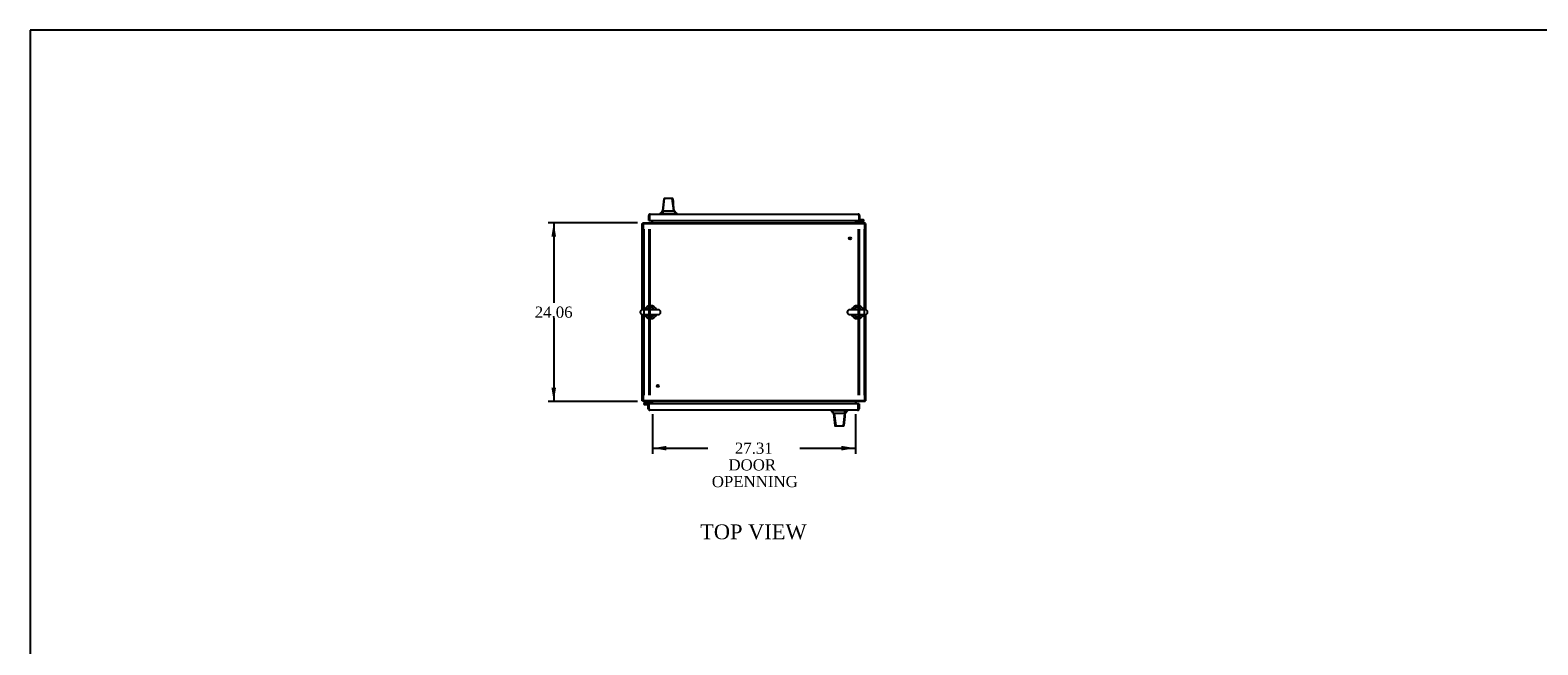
# Model space of a CAD drawing. Header units: inches. Extents: x 1 to 359, y -2 to 239.
# Tile 6 of 10: x 1 to 204, y 156 to 239. Entities that reach past the tile are written whole.
import ezdxf
from ezdxf.enums import TextEntityAlignment as Align
from ezdxf.lldxf.tags import DXFTag

# ---------------------------------------------------------------- set-up
doc = ezdxf.new("R2010")
doc.units = ezdxf.units.IN
doc.header["$MEASUREMENT"] = 0
for name, color, linetype in [('COM42890-3', 7, 'Continuous'), ('COM54578-60', 7, 'Continuous'), ('COM71109-1', 7, 'Continuous'), ('COM71110-2', 7, 'Continuous'), ('COM71112-4', 7, 'Continuous'), ('Default', 7, 'Continuous'), ('HAN13066', 7, 'Continuous'), ('SCS00680', 7, 'Continuous'), ('STD21878', 7, 'Continuous'), ('WAF25362', 7, 'Continuous')]:
    doc.layers.add(name, color=color, linetype=linetype)
doc.styles.add('SEACAD_Times_New_Roman', font='times.ttf')
tags = doc.linetypes.add('HIDDEN2', pattern=[0.1875, 0.125, -0.0625]).pattern_tags.tags
tags[6:7] = [DXFTag(74, 4), DXFTag(75, 0), DXFTag(340, '0'), DXFTag(46, 0.0), DXFTag(50, 0.0), DXFTag(44, 0.0), DXFTag(45, 0.0)]
tags[4:5] = [DXFTag(74, 4), DXFTag(75, 0), DXFTag(340, '0'), DXFTag(46, 0.0), DXFTag(50, 0.0), DXFTag(44, 0.0), DXFTag(45, 0.0)]
doc.dimstyles.new('HAMMOND_(STH-300_x_200)', dxfattribs={"dimtxt": 1.5, "dimasz": 1.875, "dimexe": 0.75, "dimexo": 0.75, "dimgap": 0.375, "dimtad": 0, "dimtih": 1, "dimtoh": 1, "dimzin": 0, "dimdsep": 46, "dimtxsty": 'SEACAD_Times_New_Roman', "dimblk1": '_SE_FILLED', "dimblk2": '_SE_FILLED', "dimsah": 1, "dimcen": 0.75, "dimadec": 0, "dimazin": 0, "dimtfac": 0.8, "dimtofl": 0, "dimtmove": 1, "dimatfit": 3, "dimfxl": 1, "dimtolj": 1, "dimtzin": 0, "dimarcsym": 0})

# ---------------------------------------------------------------- blocks, each defined once
blk = doc.blocks.new('SE2')
at = {"layer": 'COM42890-3', "color": 7, "linetype": 'HIDDEN2'}
for p, q in [((83.93, 212.08), (83.93, 189.71)), ((84.62, 212.08), (84.62, 189.71)), ((84.74, 212.08), (84.74, 189.71)), ((112.8, 212.08), (112.8, 189.71)), ((112.93, 212.08), (112.93, 189.71)), ((113.61, 212.08), (113.61, 189.71)), ((83.93, 201.15), (83.84, 201.15)), ((113.71, 201.15), (113.61, 201.15)), ((83.84, 200.65), (83.93, 200.65)), ((113.61, 200.65), (113.71, 200.65))]:
    blk.add_line(p, q, dxfattribs=at)
at = {"layer": 'COM54578-60', "color": 7, "linetype": 'Continuous'}
for p, q in [((112.9, 213.83), (112.9, 213.83)), ((112.9, 213.34), (112.9, 213.34)), ((113.48, 213.34), (112.9, 213.34)), ((112.9, 213.28), (113.44, 213.28)), ((113.42, 213.23), (113.36, 213.23)), ((113.42, 213.24), (113.42, 213.21)), ((113.49, 213.29), (113.47, 213.29)), ((113.47, 213.16), (113.49, 213.16)), ((113.54, 213.21), (113.54, 213.24)), ((112.63, 212.99), (112.63, 212.93)), ((113.32, 212.99), (112.63, 212.99)), ((113.43, 213.1), (113.32, 212.99)), ((113.35, 212.93), (113.51, 213.09)), ((113.44, 213.11), (113.43, 213.1)), ((113.51, 213.09), (113.56, 213.14)), ((84.2, 188.87), (84.03, 188.7)), ((84.12, 188.69), (84.23, 188.8)), ((84.23, 188.8), (84.92, 188.8)), ((84.92, 188.8), (84.92, 188.87)), ((84.03, 188.7), (83.99, 188.65)), ((84.01, 188.58), (84.01, 188.56)), ((84.08, 188.63), (84.06, 188.63)), ((84.06, 188.51), (84.08, 188.51)), ((84.07, 188.45), (84.65, 188.45)), ((84.1, 188.68), (84.12, 188.69)), ((84.65, 188.51), (84.11, 188.51)), ((84.13, 188.56), (84.13, 188.58)), ((84.13, 188.56), (84.18, 188.56)), ((84.65, 188.45), (84.65, 188.45)), ((84.65, 187.96), (84.65, 187.96))]:
    blk.add_line(p, q, dxfattribs=at)
for centre, radius, start, end in [((113.48, 213.22), 0.117, 174.7841, 90), ((113.48, 213.22), 0.117, 151.9602, 174.7841), ((113.47, 213.24), 0.05, 90, 180), ((113.47, 213.21), 0.05, 180, 270), ((113.49, 213.24), 0.05, 0, 90), ((113.49, 213.21), 0.05, 270, 0), ((113.48, 213.22), 0.135, 248.9858, 284.9706), ((84.07, 188.57), 0.117, 354.7841, 270), ((84.06, 188.58), 0.05, 90, 180), ((84.06, 188.56), 0.05, 180, 270), ((84.07, 188.57), 0.135, 68.9858, 104.9706), ((84.08, 188.58), 0.05, 0, 90), ((84.08, 188.56), 0.05, 270, 0), ((84.07, 188.57), 0.117, 331.9602, 354.7841)]:
    blk.add_arc(centre, radius, start, end, dxfattribs=at)
at = {"layer": 'COM71109-1', "color": 7, "linetype": 'Continuous'}
for p, q in [((85.02, 213.24), (85.02, 213.02)), ((112.52, 213.02), (112.52, 213.24)), ((83.74, 201.22), (83.74, 212.83)), ((83.84, 212.83), (83.74, 212.83)), ((113.71, 212.83), (113.8, 212.83)), ((113.8, 212.83), (113.8, 201.22)), ((83.74, 188.96), (83.74, 200.57)), ((113.8, 200.57), (113.8, 188.96)), ((83.84, 188.96), (83.74, 188.96)), ((113.71, 188.96), (113.8, 188.96)), ((85.02, 188.77), (85.02, 188.55)), ((112.52, 188.55), (112.52, 188.77))]:
    blk.add_line(p, q, dxfattribs=at)
at = {"layer": 'COM71109-1', "color": 7, "linetype": 'HIDDEN2'}
for p, q in [((83.74, 212.67), (83.84, 212.67)), ((113.71, 212.67), (113.8, 212.67)), ((83.84, 189.12), (83.74, 189.12)), ((113.8, 189.12), (113.71, 189.12))]:
    blk.add_line(p, q, dxfattribs=at)
for centre, start, end in [((83.93, 212.74), 150, 180), ((113.61, 212.74), 0, 30), ((83.93, 189.06), 180, 210), ((113.61, 189.06), 330, 0)]:
    blk.add_arc(centre, 0.19, start, end, dxfattribs=at)
at = {"layer": 'COM71109-1', "color": 7, "linetype": 'Continuous'}
for centre, radius, start, end in [((83.93, 212.74), 0.19, 120, 150), ((84.93, 213.02), 0.095, 270, 0), ((84.93, 213.02), 0.19, 330, 0), ((112.62, 213.02), 0.19, 180, 210), ((112.62, 213.02), 0.095, 180, 270), ((113.61, 212.74), 0.19, 30, 60), ((83.93, 189.06), 0.19, 210, 240), ((84.93, 188.77), 0.095, 0, 90), ((84.93, 188.77), 0.19, 0, 30), ((112.62, 188.77), 0.19, 150, 180), ((112.62, 188.77), 0.095, 90, 180), ((113.61, 189.06), 0.19, 300, 330)]:
    blk.add_arc(centre, radius, start, end, dxfattribs=at)
at = {"layer": 'COM71110-2', "color": 7, "linetype": 'Continuous'}
for p, q in [((85.12, 213.02), (85.12, 213.24)), ((112.43, 213.24), (112.43, 213.02)), ((83.84, 212.93), (113.71, 212.93)), ((83.84, 212.93), (83.84, 212.74)), ((83.84, 212.74), (83.84, 201.23)), ((85.12, 213.02), (85.12, 212.93)), ((112.43, 212.93), (112.43, 213.02)), ((113.71, 212.74), (113.71, 212.93)), ((113.71, 201.23), (113.71, 212.74)), ((83.84, 200.56), (83.84, 189.06)), ((113.71, 189.06), (113.71, 200.56)), ((83.84, 189.06), (83.84, 188.87)), ((113.71, 188.87), (83.84, 188.87)), ((85.12, 188.87), (85.12, 188.77)), ((112.43, 188.77), (112.43, 188.87)), ((113.71, 188.87), (113.71, 189.06)), ((85.12, 188.55), (85.12, 188.77)), ((112.43, 188.77), (112.43, 188.55))]:
    blk.add_line(p, q, dxfattribs=at)
at = {"layer": 'COM71110-2', "color": 7, "linetype": 'HIDDEN2'}
for p, q in [((83.84, 212.83), (113.71, 212.83)), ((85.09, 212.93), (85.09, 212.83)), ((85.12, 212.93), (85.12, 212.83)), ((112.43, 212.93), (112.43, 212.83)), ((112.46, 212.93), (112.46, 212.83)), ((113.71, 188.96), (83.84, 188.96)), ((85.09, 188.87), (85.09, 188.96)), ((85.12, 188.87), (85.12, 188.96)), ((112.43, 188.87), (112.43, 188.96)), ((112.46, 188.87), (112.46, 188.96))]:
    blk.add_line(p, q, dxfattribs=at)
at = {"layer": 'COM71112-4', "color": 7, "linetype": 'Continuous'}
for p, q in [((84.62, 213.24), (84.62, 213.92)), ((84.62, 213.24), (84.71, 213.24)), ((84.71, 214.01), (84.67, 214.05)), ((84.71, 213.92), (84.71, 214.05)), ((84.71, 214.01), (84.71, 213.92)), ((84.71, 213.92), (84.71, 213.24)), ((84.71, 213.92), (84.71, 213.92)), ((84.71, 213.24), (84.71, 213.92)), ((84.71, 213.24), (112.9, 213.24)), ((84.81, 214.11), (112.8, 214.11)), ((84.81, 214.11), (84.81, 214.11)), ((84.81, 214.11), (84.81, 214.11)), ((112.8, 214.11), (112.8, 214.11)), ((112.8, 214.11), (112.8, 214.11)), ((112.9, 213.92), (112.9, 214.05)), ((112.9, 214.01), (112.94, 214.05)), ((112.9, 213.92), (112.9, 214.01)), ((112.9, 213.92), (112.9, 213.24)), ((112.9, 213.92), (112.9, 213.92)), ((112.9, 213.92), (112.9, 213.34)), ((112.99, 213.34), (112.9, 213.34)), ((112.99, 213.92), (112.99, 213.34)), ((84.55, 188.45), (84.65, 188.45)), ((84.55, 187.87), (84.55, 188.45)), ((84.65, 187.78), (84.61, 187.74)), ((112.83, 188.55), (84.65, 188.55)), ((84.65, 187.87), (84.65, 188.55)), ((84.65, 187.87), (84.65, 188.45)), ((84.65, 187.87), (84.65, 187.87)), ((84.65, 187.87), (84.65, 187.74)), ((84.65, 187.87), (84.65, 187.78)), ((112.74, 187.68), (84.74, 187.68)), ((84.74, 187.68), (84.74, 187.68)), ((84.74, 187.68), (84.74, 187.68)), ((112.74, 187.68), (112.74, 187.68)), ((112.74, 187.68), (112.74, 187.68)), ((112.83, 187.87), (112.83, 188.55)), ((112.93, 188.55), (112.83, 188.55)), ((112.83, 188.55), (112.83, 187.87)), ((112.83, 187.87), (112.83, 187.87)), ((112.83, 187.87), (112.83, 187.74)), ((112.83, 187.78), (112.83, 187.87)), ((112.83, 187.78), (112.87, 187.74)), ((112.93, 188.55), (112.93, 187.87))]:
    blk.add_line(p, q, dxfattribs=at)
for centre, start, end in [((84.81, 213.92), 136.168, 180), ((84.81, 213.92), 90.1509, 136.168), ((84.81, 213.92), 90, 90.0573), ((112.8, 213.92), 89.9427, 90), ((112.8, 213.92), 43.832, 89.8491), ((112.8, 213.92), 0, 43.832), ((84.74, 187.87), 180, 223.832), ((84.74, 187.87), 223.832, 269.8491), ((84.74, 187.87), 269.9427, 270), ((112.74, 187.87), 270.1509, 316.168), ((112.74, 187.87), 270, 270.0573), ((112.74, 187.87), 316.168, 0)]:
    blk.add_arc(centre, 0.19, start, end, dxfattribs=at)
for points in [[(84.71, 214.05), (84.73, 214.07), (84.74, 214.09), (84.78, 214.11), (84.79, 214.11), (84.81, 214.11)], [(112.9, 214.05), (112.88, 214.07), (112.87, 214.09), (112.84, 214.11), (112.82, 214.11), (112.8, 214.11)], [(84.65, 187.74), (84.66, 187.72), (84.68, 187.7), (84.71, 187.68), (84.73, 187.68), (84.74, 187.68)], [(112.83, 187.74), (112.82, 187.72), (112.8, 187.7), (112.77, 187.68), (112.75, 187.68), (112.74, 187.68)]]:
    blk.add_open_spline(points, degree=3, knots=[0, 0, 0, 0, 0.5, 0.5, 1, 1, 1, 1], dxfattribs=at)
at = {"layer": 'HAN13066', "color": 7, "linetype": 'Continuous'}
for p, q in [((86.57, 214.55), (86.73, 216.18)), ((86.67, 216.17), (86.67, 216.17)), ((86.73, 216.23), (86.78, 216.23)), ((86.78, 216.23), (87.72, 216.23)), ((87.72, 216.23), (87.82, 216.23)), ((87.98, 214.55), (87.77, 216.19)), ((87.88, 216.17), (87.88, 216.17)), ((86.19, 214.2), (86.19, 214.11)), ((86.3, 214.19), (86.19, 214.19)), ((86.3, 214.19), (86.38, 214.19)), ((86.38, 214.19), (86.56, 214.19)), ((86.51, 214.55), (86.49, 214.55)), ((86.51, 214.55), (86.52, 214.55)), ((86.52, 214.55), (86.54, 214.55)), ((86.54, 214.55), (86.57, 214.55)), ((86.56, 214.19), (88.17, 214.19)), ((86.57, 214.55), (87.85, 214.55)), ((87.85, 214.55), (87.94, 214.55)), ((87.94, 214.55), (87.98, 214.55)), ((87.98, 214.55), (88.05, 214.55)), ((88.27, 214.19), (87.98, 214.55)), ((88.07, 214.55), (88.05, 214.55)), ((88.17, 214.19), (88.25, 214.19)), ((88.37, 214.19), (88.3, 214.19)), ((88.37, 214.11), (88.37, 214.2)), ((109.18, 187.68), (109.18, 187.6)), ((109.18, 187.6), (109.25, 187.6)), ((109.28, 187.6), (109.56, 187.24)), ((109.37, 187.6), (109.29, 187.6)), ((110.99, 187.6), (109.37, 187.6)), ((109.48, 187.24), (109.5, 187.24)), ((109.56, 187.24), (109.5, 187.24)), ((109.61, 187.24), (109.56, 187.24)), ((109.56, 187.24), (109.78, 185.61)), ((109.7, 187.24), (109.61, 187.24)), ((110.98, 187.24), (109.7, 187.24)), ((110.98, 187.24), (110.81, 185.61)), ((111.01, 187.24), (110.98, 187.24)), ((111.17, 187.6), (110.99, 187.6)), ((111.02, 187.24), (111.01, 187.24)), ((111.03, 187.24), (111.02, 187.24)), ((111.03, 187.24), (111.06, 187.24)), ((111.25, 187.6), (111.17, 187.6)), ((111.25, 187.6), (111.36, 187.6)), ((111.36, 187.6), (111.36, 187.68)), ((109.66, 185.62), (109.67, 185.62)), ((109.82, 185.56), (109.72, 185.56)), ((110.76, 185.56), (109.82, 185.56)), ((110.82, 185.56), (110.76, 185.56)), ((110.88, 185.62), (110.88, 185.62))]:
    blk.add_line(p, q, dxfattribs=at)
for centre, radius, start, end in [((148.53, 208.5), 62.32, 173.4784, 174.4341), ((86.73, 216.17), 0.06, 89.9911, 174.4242), ((86.79, 216.17), 0.0554, 92.131, 168.8293), ((87.82, 216.17), 0.06, 5.9929, 90.0075), ((74.07, 224.74), 16.06, 318.9673, 320.6254), ((92.16, 217.82), 5.25, 218.6173, 223.7666), ((105.39, 183.97), 5.25, 38.6173, 43.7666), ((49.02, 193.29), 62.32, 353.4784, 354.4341), ((123.48, 177.05), 16.06, 138.9673, 140.6254), ((109.72, 185.62), 0.06, 185.9929, 270.0075), ((110.76, 185.62), 0.0554, 272.131, 348.8293), ((110.82, 185.62), 0.06, 269.9911, 354.4242)]:
    blk.add_arc(centre, radius, start, end, dxfattribs=at)
for points in [[(86.51, 214.55), (86.57, 215.09), (86.62, 215.63), (86.67, 216.17)], [(88.05, 214.55), (87.99, 215.09), (87.94, 215.63), (87.88, 216.17)], [(86.56, 214.19), (86.56, 214.31), (86.56, 214.43), (86.57, 214.55)], [(109.5, 187.24), (109.55, 186.7), (109.61, 186.16), (109.66, 185.62)], [(111.03, 187.24), (110.98, 186.7), (110.93, 186.16), (110.88, 185.62)], [(110.99, 187.6), (110.99, 187.48), (110.98, 187.36), (110.98, 187.24)]]:
    blk.add_open_spline(points, degree=3, dxfattribs=at)
for points in [[(87.77, 216.19), (87.76, 216.2), (87.76, 216.21), (87.74, 216.22), (87.73, 216.23), (87.72, 216.23)], [(109.78, 185.61), (109.78, 185.59), (109.79, 185.58), (109.8, 185.57), (109.81, 185.56), (109.82, 185.56)]]:
    blk.add_open_spline(points, degree=3, knots=[0, 0, 0, 0, 0.5, 0.5, 1, 1, 1, 1], dxfattribs=at)
at = {"layer": 'SCS00680', "color": 7, "linetype": 'Continuous'}
for p, q in [((85.87, 201.23), (83.8, 201.23)), ((113.74, 201.23), (111.67, 201.23)), ((83.8, 200.56), (85.87, 200.56)), ((111.67, 200.56), (113.74, 200.56))]:
    blk.add_line(p, q, dxfattribs=at)
for centre, radius, start, end in [((83.8, 200.9), 0.331, 90, 270), ((84.84, 200.9), 0.625, 32.0055, 147.9945), ((85.87, 200.9), 0.331, 270, 90), ((111.67, 200.9), 0.331, 90, 270), ((112.71, 200.9), 0.625, 32.0055, 147.9945), ((113.74, 200.9), 0.331, 270, 90), ((84.84, 200.9), 0.625, 212.0055, 327.9945), ((112.71, 200.9), 0.625, 212.0055, 327.9945)]:
    blk.add_arc(centre, radius, start, end, dxfattribs=at)
at = {"layer": 'STD21878', "color": 7, "linetype": 'HIDDEN2'}
for centre, radius in [((111.71, 210.83), 0.141), ((111.71, 210.83), 0.125), ((85.84, 190.96), 0.141), ((85.84, 190.96), 0.125)]:
    blk.add_circle(centre, radius, dxfattribs=at)
at = {"layer": 'WAF25362', "color": 7, "linetype": 'Continuous'}
for centre, start, end in [((84.84, 200.9), 22.2452, 157.7548), ((112.71, 200.9), 22.2452, 157.7548), ((84.84, 200.9), 202.2452, 337.7548), ((112.71, 200.9), 202.2452, 337.7548)]:
    blk.add_arc(centre, 0.875, start, end, dxfattribs=at)
blk = doc.blocks.new('DMBLK9004')
at = {"layer": 'Default', "linetype": 'Continuous'}
for points in [[(86.99, 182.27), (86.99, 182.89), (85.12, 182.58)], [(110.55, 182.27), (112.43, 182.58), (110.55, 182.89)]]:
    blk.add_hatch(color=7, dxfattribs=at).paths.add_polyline_path(points)
at = {"layer": 'Default', "color": 7, "linetype": 'Continuous'}
for p, q in [((85.12, 187.15), (85.12, 181.83)), ((112.43, 187.15), (112.43, 181.83)), ((85.12, 182.58), (92.58, 182.58)), ((104.97, 182.58), (112.43, 182.58))]:
    blk.add_line(p, q, dxfattribs=at)
at = {"layer": 'Default', "color": 7, "linetype": 'Continuous', "style": 'SEACAD_Times_New_Roman'}
for s, p in [('27.31', (96.21, 183.33)), ('DOOR ', (95.34, 181.08)), ('OPENNING', (93.1, 178.83))]:
    blk.add_text(s, height=1.5, dxfattribs=at).set_placement(p, align=Align.TOP_LEFT)
blk = doc.blocks.new('_SE_FILLED')
at = {"color": 0}
blk.add_line((0, 0), (-1, 0), dxfattribs=at)
blk.add_solid([(0, 0), (-1, -0.1665), (-1, 0.1665), (0, 0)], dxfattribs=at)
blk = doc.blocks.new('DMBLK9012')
at = {"layer": 'Default', "linetype": 'Continuous'}
for points in [[(71.51, 211.05), (72.13, 211.05), (71.82, 212.93)], [(71.51, 190.74), (71.82, 188.87), (72.13, 190.74)]]:
    blk.add_hatch(color=7, dxfattribs=at).paths.add_polyline_path(points)
at = {"layer": 'Default', "color": 7, "linetype": 'Continuous'}
for p, q in [((83.09, 212.93), (71.07, 212.93)), ((71.82, 212.93), (71.82, 202.17)), ((71.82, 200.15), (71.82, 188.87)), ((83.09, 188.87), (71.07, 188.87))]:
    blk.add_line(p, q, dxfattribs=at)
at = {"layer": 'Default', "color": 7, "linetype": 'Continuous', "style": 'SEACAD_Times_New_Roman'}
blk.add_text('24.06', height=1.5, dxfattribs=at).set_placement((69.26, 201.65), align=Align.TOP_LEFT)
blk = doc.blocks.new('BORDER')
at = {"layer": 'Default', "color": 7, "linetype": 'Continuous'}
for p, q in [((0, 27.86), (-41.86, 27.86)), ((-41.86, 27.86), (-41.86, 0))]:
    blk.add_line(p, q, dxfattribs=at)

msp = doc.modelspace()

# ---------------------------------------------------------------- block references
at = {"layer": 'Default', "color": 7, "xscale": 8.55, "yscale": 8.55, "zscale": 8.55}
msp.add_blockref('BORDER', (359.223, 0.67), dxfattribs=at)
at = {"layer": 'Default'}
msp.add_blockref('SE2', (0, 0), dxfattribs=at)

# ---------------------------------------------------------------- texts
at = {"layer": 'Default', "color": 7, "linetype": 'Continuous', "style": 'SEACAD_Times_New_Roman'}
msp.add_text('TOP VIEW', height=2, dxfattribs=at).set_placement((91.528, 172.317), align=Align.TOP_LEFT)

# ---------------------------------------------------------------- dimensions: what is measured, and where the dimension line sits
at = {"layer": 'Default', "color": 7, "linetype": 'Continuous'}
for base, p1, p2, angle, text, picture, middle in [((71.818, 212.926), (83.838, 212.926), (83.838, 188.866), 270, '\\A1;<>', 'DMBLK9012', (71.818, 200.896)), ((85.118, 182.579), (85.118, 188.771), (112.428, 188.771), 0, '\\A1;<>\\PDOOR \\XOPENNING', 'DMBLK9004', (98.773, 182.579))]:
    dim = msp.add_linear_dim(base=base, p1=p1, p2=p2, angle=angle, text=text, dimstyle='HAMMOND_(STH-300_x_200)', override={"dimtmove": 0}, dxfattribs=at)
    dim.commit()
    dim.dimension.update_dxf_attribs({"geometry": picture, "text_midpoint": middle, "dimtype": 161})

doc.saveas('drawing.dxf')
